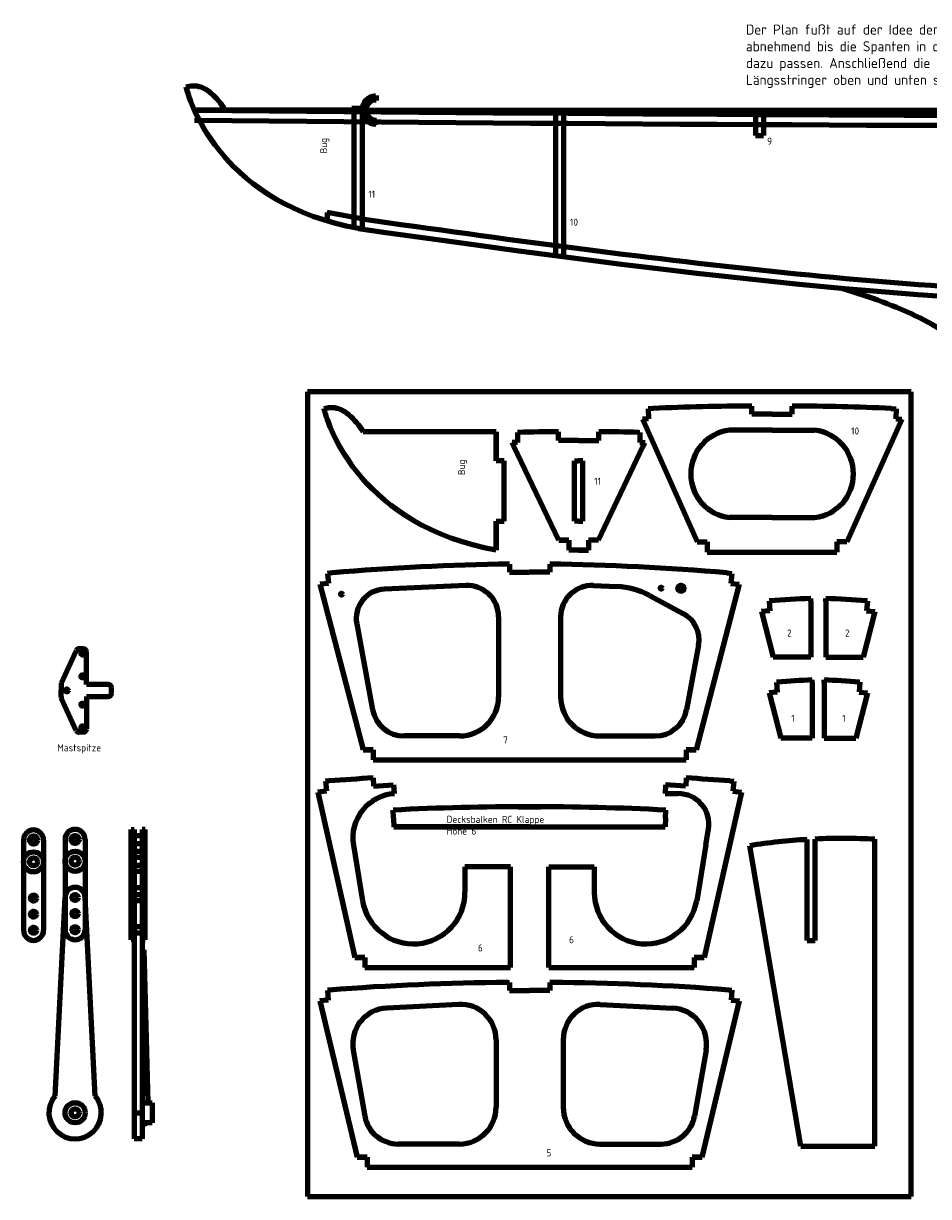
# Model space of a CAD drawing. Header units: millimetres. Extents: x 8 to 1783, y 20 to 1476.
# Tile 2 of 8: x 32 to 482, y 534 to 1117. Entities that reach past the tile are written whole.
import ezdxf
from ezdxf.lldxf.tags import DXFTag

# ---------------------------------------------------------------- set-up
doc = ezdxf.new("R2010")
doc.units = ezdxf.units.MM
doc.layers.add('Default', color=7, linetype='Continuous')
tags = doc.linetypes.add('HIDDEN2', pattern=[4.7625, 3.175, -1.5875]).pattern_tags.tags
tags[6:7] = [DXFTag(74, 4), DXFTag(75, 0), DXFTag(340, '0'), DXFTag(46, 0.0), DXFTag(50, 0.0), DXFTag(44, 0.0), DXFTag(45, 0.0)]
tags[4:5] = [DXFTag(74, 4), DXFTag(75, 0), DXFTag(340, '0'), DXFTag(46, 0.0), DXFTag(50, 0.0), DXFTag(44, 0.0), DXFTag(45, 0.0)]

# ---------------------------------------------------------------- blocks, each defined once
blk = doc.blocks.new('SE11')
at = {"layer": 'Default', "color": 1, "linetype": 'Continuous', "lineweight": 100}
for p, q in [((85.93, 716.78), (87.43, 716.78)), ((85.93, 661.92), (85.93, 716.78)), ((87.43, 716.78), (87.43, 661.92)), ((87.43, 713.78), (91.43, 713.78)), ((91.43, 716.78), (91.43, 687.92)), ((92.93, 716.78), (91.43, 716.78)), ((92.93, 661.92), (92.93, 716.78)), ((87.43, 709.78), (91.43, 709.78)), ((87.43, 705.92), (91.43, 705.92)), ((87.43, 695.92), (91.43, 695.92)), ((87.43, 687.92), (91.43, 687.92)), ((87.43, 687.92), (87.43, 562.92)), ((91.43, 687.92), (91.43, 656.92)), ((91.43, 687.92), (91.43, 562.92)), ((87.43, 661.92), (85.93, 661.92)), ((91.43, 661.92), (92.93, 661.92)), ((91.43, 656.92), (92.43, 656.92)), ((94.43, 580.92), (92.43, 656.92)), ((91.43, 580.92), (96.43, 580.92)), ((91.43, 580.92), (94.43, 580.92)), ((96.43, 580.92), (96.43, 570.92)), ((87.43, 575.92), (91.43, 575.92)), ((94.43, 570.92), (91.43, 569.59)), ((96.43, 570.92), (91.43, 570.92)), ((91.43, 562.92), (87.43, 562.92))]:
    blk.add_line(p, q, dxfattribs=at)
at = {"layer": 'Default', "color": 1, "linetype": 'HIDDEN2', "lineweight": 100}
for p, q in [((85.93, 702.92), (92.93, 702.92)), ((85.93, 698.92), (92.93, 698.92)), ((85.93, 684.42), (92.93, 684.42)), ((85.93, 681.42), (92.93, 681.42)), ((85.93, 668.42), (92.93, 668.42)), ((85.93, 665.42), (92.93, 665.42))]:
    blk.add_line(p, q, dxfattribs=at)
blk = doc.blocks.new('SE10')
at = {"layer": 'Default'}
blk.add_blockref('SE11', (0, 0), dxfattribs=at)
blk = doc.blocks.new('SE29')
at = {"layer": 'Default', "color": 7, "linetype": 'Continuous', "lineweight": 100}
for p, q in [((421.89, 661.6), (421.89, 711.76)), ((425.89, 661.6), (425.89, 711.97)), ((455.55, 559.38), (455.55, 711.83)), ((418.75, 559.38), (393.39, 708.65)), ((421.89, 661.6), (425.89, 661.6)), ((418.75, 559.38), (455.55, 559.38))]:
    blk.add_line(p, q, dxfattribs=at)
for start, end in [(93.41884, 99.05579), (86.80072, 92.63167)]:
    blk.add_arc((439.28, 420.73), 291.55, start, end, dxfattribs=at)
blk = doc.blocks.new('SE28')
at = {"layer": 'Default'}
blk.add_blockref('SE29', (0, 0), dxfattribs=at)

msp = doc.modelspace()

# ---------------------------------------------------------------- linework, layer by layer
at = {"layer": 'Default', "color": 7, "linetype": 'Continuous', "lineweight": 100}
for p, q in [((207.689, 1081.488), (207.689, 1081.475)), ((207.689, 1081.475), (207.689, 1079.077)), ((207.689, 1079.077), (207.689, 1079.077)), ((132.792, 1074.292), (117.418, 1074.292)), ((117.418, 1074.292), (1305.25, 1074.292)), ((198.875, 1074.292), (132.792, 1074.292)), ((132.792, 1074.292), (497.042, 1074.292)), ((195.604, 1074.292), (195.604, 1075.292)), ((195.604, 1075.292), (204.183, 1075.292)), ((196.875, 1015.774), (196.875, 1074.292)), ((200.875, 1015.396), (200.875, 1074.292)), ((204.183, 1075.292), (204.183, 1074.292)), ((296.875, 1074.292), (296.875, 1001.973)), ((300.875, 1074.292), (300.875, 1001.711)), ((396.241, 1074.292), (396.241, 1061.702)), ((400.241, 1074.292), (400.241, 1061.702)), ((207.87, 1069.49), (207.87, 1069.477)), ((207.87, 1069.477), (207.87, 1067.08)), ((207.87, 1067.08), (207.87, 1067.079)), ((396.241, 1061.702), (400.241, 1061.702)), ((199.578, 1020.341), (183.346, 1023.325)), ((183.346, 1023.325), (183.346, 1019.119)), ((198.875, 1015.396), (200.875, 1015.396)), ((298.875, 1001.711), (300.875, 1001.711)), ((473.62, 934.28), (173.62, 934.28)), ((173.62, 934.28), (173.62, 534.28)), ((473.62, 534.28), (473.62, 934.28)), ((394.488, 923.192), (394.488, 927.192)), ((414.488, 923.192), (414.488, 927.192)), ((343.221, 925.865), (342.842, 925.848)), ((342.842, 925.848), (343.047, 920.853)), ((345.303, 925.959), (343.221, 925.865)), ((404.488, 923.192), (394.488, 923.192)), ((404.488, 923.192), (414.488, 923.192)), ((463.672, 925.959), (465.754, 925.865)), ((465.754, 925.865), (466.133, 925.848)), ((466.133, 925.848), (465.928, 920.853)), ((343.047, 920.853), (340.036, 920.729)), ((340.036, 920.729), (367.266, 859.611)), ((468.939, 920.729), (441.709, 859.611)), ((465.928, 920.853), (468.939, 920.729)), ((267.393, 914.414), (201.311, 914.414)), ((267.393, 914.414), (267.393, 899.966)), ((267.393, 899.966), (267.393, 914.414)), ((278.387, 914.095), (277.905, 914.084)), ((277.905, 914.084), (277.905, 909.084)), ((298.33, 910.095), (298.323, 914.414)), ((308.33, 910.095), (298.33, 910.095)), ((308.33, 910.095), (318.33, 910.095)), ((318.33, 910.095), (318.35, 914.414)), ((338.273, 914.095), (338.755, 914.084)), ((338.755, 914.084), (338.755, 909.084)), ((404.488, 915.172), (383.337, 915.172)), ((404.488, 915.172), (425.638, 915.172)), ((277.905, 909.084), (275.273, 909.021)), ((276.163, 907.161), (275.273, 909.021)), ((298.488, 860.518), (276.163, 907.161)), ((318.173, 860.518), (340.498, 907.161)), ((338.755, 909.084), (341.388, 909.021)), ((340.498, 907.161), (341.388, 909.021)), ((340.498, 907.161), (341.388, 909.021)), ((271.393, 899.966), (267.393, 899.966)), ((271.393, 869.966), (271.393, 899.966)), ((306.236, 869.966), (306.236, 899.966)), ((306.236, 899.966), (308.336, 899.966)), ((310.436, 899.966), (308.336, 899.966)), ((310.436, 869.966), (310.436, 899.966)), ((267.393, 869.966), (267.393, 855.518)), ((267.393, 855.518), (267.393, 869.966)), ((267.393, 869.966), (271.393, 869.966)), ((308.336, 869.966), (306.236, 869.966)), ((308.336, 869.966), (310.436, 869.966)), ((404.488, 871.763), (383.337, 871.763)), ((404.488, 871.763), (425.638, 871.763)), ((298.488, 860.518), (303.488, 860.518)), ((303.488, 860.518), (298.488, 860.518)), ((303.488, 860.518), (303.488, 855.518)), ((313.528, 860.518), (313.173, 860.518)), ((318.173, 860.518), (313.173, 860.518)), ((313.173, 860.518), (313.173, 855.518)), ((367.266, 859.611), (372.266, 859.611)), ((372.266, 859.611), (372.266, 854.611)), ((441.709, 859.611), (436.709, 859.611)), ((436.709, 859.611), (436.709, 854.611)), ((313.173, 855.518), (303.488, 855.518)), ((308.336, 855.518), (313.173, 855.518)), ((372.266, 854.611), (436.709, 854.611)), ((273.993, 848.64), (273.993, 844.64)), ((293.993, 848.64), (293.993, 844.64)), ((183.578, 844.028), (183.521, 844.022)), ((183.521, 844.022), (184.04, 839.049)), ((186.024, 844.283), (183.578, 844.028)), ((186.024, 844.283), (185.976, 844.279)), ((273.993, 844.64), (283.993, 844.64)), ((293.993, 844.64), (283.993, 844.64)), ((381.962, 844.283), (382.01, 844.279)), ((381.962, 844.283), (384.408, 844.028)), ((384.466, 844.022), (383.946, 839.049)), ((384.408, 844.028), (384.466, 844.022)), ((179.809, 838.665), (201.27, 756.346)), ((184.04, 839.049), (179.824, 838.609)), ((252.259, 837.991), (211.814, 836.19)), ((315.728, 837.991), (327.333, 837.474)), ((388.163, 838.609), (366.717, 756.346)), ((383.946, 839.049), (388.163, 838.609)), ((343.552, 833.014), (360.47, 823.94)), ((403.027, 830.322), (402.951, 830.316)), ((402.951, 830.316), (403.341, 825.331)), ((403.311, 830.342), (403.027, 830.322)), ((423.673, 830.049), (423.673, 831.576)), ((423.673, 830.049), (423.673, 802.449)), ((431.146, 830.049), (431.146, 831.576)), ((431.146, 830.049), (431.146, 802.449)), ((451.868, 830.316), (451.479, 825.331)), ((451.508, 830.342), (451.793, 830.322)), ((451.793, 830.322), (451.868, 830.316)), ((268.591, 822.369), (268.591, 782.642)), ((299.395, 822.369), (299.395, 782.642)), ((403.341, 825.331), (399.225, 825.01)), ((399.225, 825.01), (405, 802.449)), ((455.594, 825.01), (449.819, 802.449)), ((451.479, 825.331), (455.594, 825.01)), ((198.044, 818.86), (205.965, 776.175)), ((58.666, 805.641), (51.263, 789.454)), ((62.277, 806.517), (60.03, 806.517)), ((63.777, 788.805), (63.777, 805.017)), ((367.981, 808.293), (362.021, 776.175)), ((423.673, 802.449), (405, 802.449)), ((431.146, 802.449), (449.819, 802.449)), ((51.127, 788.83), (51.127, 785.805)), ((74.703, 788.805), (63.777, 788.805)), ((76.203, 784.305), (76.203, 787.305)), ((406.792, 789.981), (406.709, 789.975)), ((406.709, 789.975), (407.056, 784.987)), ((407.077, 790.001), (406.792, 789.981)), ((424.469, 789.709), (424.469, 791.076)), ((424.469, 789.709), (424.469, 762.108)), ((430.35, 789.709), (430.35, 791.076)), ((430.35, 789.709), (430.35, 762.108)), ((447.743, 790.001), (448.027, 789.981)), ((448.11, 789.975), (447.763, 784.987)), ((448.027, 789.981), (448.11, 789.975)), ((51.127, 782.78), (51.127, 785.805)), ((58.666, 765.969), (51.263, 782.156)), ((63.777, 782.805), (63.777, 766.593)), ((63.777, 782.805), (74.703, 782.805)), ((407.056, 784.987), (402.982, 784.704)), ((402.982, 784.704), (408.765, 762.108)), ((451.838, 784.704), (446.054, 762.108)), ((447.763, 784.987), (451.838, 784.704)), ((62.277, 765.093), (60.03, 765.093)), ((249.156, 763.207), (221.561, 763.207)), ((318.83, 763.207), (346.426, 763.207)), ((424.469, 762.108), (408.765, 762.108)), ((430.35, 762.108), (446.054, 762.108)), ((206.27, 756.346), (201.27, 756.346)), ((201.27, 756.346), (206.27, 756.346)), ((206.27, 756.346), (206.27, 751.346)), ((361.717, 756.346), (366.717, 756.346)), ((366.717, 756.346), (361.717, 756.346)), ((361.717, 756.346), (361.717, 751.346)), ((206.27, 751.346), (361.717, 751.346)), ((182.566, 740.667), (182.528, 740.663)), ((182.528, 740.663), (183.019, 735.687)), ((184.423, 740.82), (182.566, 740.667)), ((206.167, 742.318), (206.407, 738.325)), ((361.819, 742.318), (361.579, 738.325)), ((383.563, 740.82), (385.414, 740.676)), ((383.563, 740.82), (385.419, 740.667)), ((385.458, 740.663), (384.967, 735.687)), ((385.412, 740.667), (385.414, 740.676)), ((385.419, 740.667), (385.458, 740.663)), ((183.019, 735.687), (178.66, 735.257)), ((178.66, 735.257), (197.172, 653.131)), ((206.407, 738.325), (216.389, 738.925)), ((216.389, 738.925), (216.62, 734.496)), ((351.597, 738.925), (351.369, 734.546)), ((361.579, 738.325), (351.597, 738.925)), ((389.319, 735.258), (370.813, 653.131)), ((384.967, 735.687), (389.325, 735.257)), ((351.369, 734.546), (357.861, 734.546)), ((216.332, 722.371), (216.126, 726.326)), ((278.368, 728.015), (289.503, 728.015)), ((351.54, 722.371), (351.746, 726.326)), ((216.332, 722.371), (216.562, 717.942)), ((216.562, 717.942), (351.311, 717.992)), ((283.936, 717.992), (218.034, 717.992)), ((283.936, 717.992), (350.015, 717.992)), ((351.54, 722.371), (351.311, 717.992)), ((371.602, 709.173), (372.87, 716.859)), ((196.413, 708.998), (200.978, 681.319)), ((371.602, 709.173), (367.008, 681.319)), ((274.493, 698.131), (251.862, 698.131)), ((251.862, 698.131), (251.862, 685.487)), ((274.493, 648.131), (274.493, 698.131)), ((293.493, 698.131), (316.124, 698.131)), ((293.493, 648.131), (293.493, 698.131)), ((316.124, 698.131), (316.124, 685.487)), ((197.172, 653.131), (202.172, 653.131)), ((202.172, 653.131), (197.172, 653.131)), ((202.172, 653.131), (202.172, 648.131)), ((365.813, 653.131), (370.813, 653.131)), ((370.813, 653.131), (365.813, 653.131)), ((365.813, 653.131), (365.813, 648.131)), ((202.172, 648.131), (274.493, 648.131)), ((293.493, 648.131), (365.813, 648.131)), ((184.526, 636.901), (183.528, 636.823)), ((183.528, 636.823), (183.917, 631.838)), ((273.081, 640.664), (273.993, 640.67)), ((273.993, 640.67), (273.993, 636.67)), ((273.993, 636.67), (283.993, 636.67)), ((293.993, 636.67), (283.993, 636.67)), ((294.905, 640.664), (293.993, 640.67)), ((293.993, 640.67), (293.993, 636.67)), ((383.068, 636.931), (384.458, 636.823)), ((384.458, 636.823), (384.069, 631.838)), ((384.458, 636.823), (384.458, 636.823)), ((183.917, 631.838), (179.657, 631.505)), ((179.657, 631.505), (198.203, 553.836)), ((248.888, 629.775), (213.016, 627.968)), ((319.098, 629.775), (354.97, 627.968)), ((369.783, 553.836), (388.328, 631.505)), ((384.069, 631.838), (388.329, 631.505)), ((267.333, 612.236), (267.333, 578.681)), ((300.653, 612.236), (300.653, 578.681)), ((196.33, 607.036), (202.107, 574.257)), ((371.656, 607.036), (365.879, 574.257)), ((249.026, 560.374), (218.65, 560.374)), ((318.96, 560.374), (349.335, 560.374)), ((203.203, 553.836), (198.203, 553.836)), ((198.203, 553.836), (203.203, 553.836)), ((203.203, 553.836), (203.203, 548.836)), ((203.203, 548.836), (364.783, 548.836)), ((364.783, 553.836), (369.783, 553.836)), ((369.783, 553.836), (364.783, 553.836)), ((364.783, 553.836), (364.783, 548.836)), ((173.62, 534.28), (473.62, 534.28))]:
    msp.add_line(p, q, dxfattribs=at)
at = {"layer": 'Default', "color": 1, "linetype": 'Continuous', "lineweight": 100}
for p, q in [((32.448, 711.486), (32.448, 666.619)), ((42.448, 711.486), (42.448, 666.619)), ((53.113, 711.783), (53.113, 666.916)), ((63.113, 711.783), (63.113, 666.916)), ((48.122, 584.233), (53.113, 682.916)), ((68.104, 584.233), (63.113, 682.916))]:
    msp.add_line(p, q, dxfattribs=at)
at = {"layer": 'Default', "color": 7, "linetype": 'Continuous', "lineweight": 100}
for centre, radius in [((190.539, 833.669), 0.5), ((349.387, 836.64), 0.5), ((359.177, 836.64), 1.529), ((61.772, 804.145), 0.75), ((61.772, 792.827), 0.75), ((53.982, 785.805), 0.75), ((61.772, 778.782), 0.75), ((61.772, 767.465), 0.75)]:
    msp.add_circle(centre, radius, dxfattribs=at)
at = {"layer": 'Default', "color": 1, "linetype": 'Continuous', "lineweight": 100}
for centre, radius in [((37.448, 711.486), 2), ((37.448, 711.486), 1.5), ((58.113, 711.783), 2), ((58.113, 711.783), 1.5), ((37.448, 700.619), 2), ((58.113, 700.916), 2), ((37.448, 682.619), 1.5), ((58.113, 682.916), 1.5), ((58.113, 674.916), 1.5), ((37.448, 674.619), 1.5), ((37.448, 666.619), 1.5), ((58.113, 666.916), 1.5), ((58.113, 575.916), 5), ((58.113, 575.916), 2)]:
    msp.add_circle(centre, radius, dxfattribs=at)
at = {"layer": 'Default', "color": 1, "linetype": 'HIDDEN2', "lineweight": 100}
for centre in [(37.448, 700.619), (58.113, 700.916)]:
    msp.add_circle(centre, 5, dxfattribs=at)
at = {"layer": 'Default', "color": 7, "linetype": 'Continuous', "lineweight": 100}
for centre, radius, start, end in [((207.689, 1074.292), 7, 91.476549, 270), ((207.689, 1074.292), 5, 92.512292, 270), ((207.479, 1079.077), 0.21, 0.00001, 92.512436), ((207.504, 1081.475), 0.185, 271.476536, 0), ((711.334, 59862.126), 58790.834, 269.42117765, 270.57882235), ((711.334, 59862.126), 58795.834, 269.42117765, 270.57882235), ((207.66, 1067.08), 0.21, 0.00001, 92.512436), ((207.685, 1069.477), 0.185, 271.476536, 0), ((401.229, -322.79), 1250, 90.309013, 92.564336), ((407.746, -322.79), 1250, 87.435664, 89.690987), ((308.33, -335.546), 1250, 90.458701, 91.372616), ((308.33, -335.546), 1250, 88.627384, 89.540734), ((385.9, 893.467), 21.855, 96.732921, 263.267079), ((423.075, 893.467), 21.855, 276.732921, 83.267079), ((291.797, -401.233), 1250, 90.816116, 94.854109), ((276.189, -401.233), 1250, 85.145891, 89.183884), ((212.466, 821.537), 14.668, 92.549156, 190.512627), ((252.954, 822.369), 15.637, 0, 92.549156), ((315.032, 822.369), 15.637, 87.450844, 180), ((325.648, 799.63), 37.881, 61.794859, 87.450844), ((489.626, -424.953), 1258.258, 93.004573, 93.933482), ((365.194, -424.953), 1258.258, 86.066518, 86.995427), ((353.518, 810.977), 14.71, 349.487373, 61.794859), ((60.03, 805.017), 1.5, 90, 155.422333), ((62.277, 805.017), 1.5, 0, 90), ((52.627, 788.83), 1.5, 155.422333, 180), ((74.703, 787.305), 1.5, 0, 90), ((493.391, -465.294), 1258.258, 93.139963, 93.933482), ((361.428, -465.294), 1258.258, 86.066518, 86.860037), ((52.627, 782.78), 1.5, 180, 204.577667), ((74.703, 784.305), 1.5, 270, 0), ((249.156, 782.642), 19.435, 270, 0), ((318.83, 782.642), 19.435, 180, 270), ((221.561, 779.068), 15.861, 190.512627, 270), ((346.426, 779.068), 15.861, 270, 349.487373), ((60.03, 766.593), 1.5, 204.577667, 270), ((62.277, 766.593), 1.5, 270, 0), ((281.209, -505.428), 1250, 93.441747, 94.440795), ((286.777, -505.428), 1250, 85.559205, 86.558253), ((218.092, 712.574), 21.972, 93.841387, 189.36651), ((357.861, 719.334), 15.211, 350.63349, 90), ((281.152, -521.982), 1250, 89.872396, 92.981919), ((286.72, -521.982), 1250, 87.018081, 90.127604), ((226.25, 685.487), 25.613, 189.36651, 0), ((341.736, 685.487), 25.613, 180, 350.63349), ((281.839, -609.306), 1250, 90.40141, 94.464998), ((286.147, -609.306), 1250, 85.55304, 89.59859), ((249.772, 612.236), 17.561, 0, 92.884557), ((318.214, 612.236), 17.561, 87.115443, 180), ((213.914, 610.135), 17.855, 92.884557, 189.994584), ((354.072, 610.135), 17.855, 350.005416, 87.115443), ((249.026, 578.681), 18.307, 270, 0), ((318.96, 578.681), 18.307, 180, 270), ((218.65, 577.172), 16.799, 189.994584, 270), ((349.335, 577.172), 16.799, 270, 350.005416)]:
    msp.add_arc(centre, radius, start, end, dxfattribs=at)
at = {"layer": 'Default', "color": 1, "linetype": 'Continuous', "lineweight": 100}
for centre, radius, start, end in [((37.448, 711.486), 5, 0, 180), ((58.113, 711.783), 5, 0, 180), ((58.113, 682.916), 5, 0, 180), ((37.448, 666.619), 5, 180, 0), ((58.113, 666.916), 5, 180, 0), ((58.113, 575.916), 13, 140.223716, 39.776284)]:
    msp.add_arc(centre, radius, start, end, dxfattribs=at)
at = {"layer": 'Default', "color": 7, "linetype": 'Continuous', "lineweight": 100}
for points, knots in [([(113.358, 1085.782), (114.501, 1086.097), (116.727, 1086.653), (121.275, 1085.906), (127.249, 1081.834), (130.483, 1077.649), (132.792, 1074.292)], [0, 0, 0, 0, 0.1332017, 0.300403, 0.5423964, 1, 1, 1, 1]), ([(199.578, 1020.341), (272.543, 1010.06), (339.46, 1000.97), (469.708, 987.437), (533.039, 982.993), (664.49, 981.006), (732.672, 983.442), (882.535, 992.549), (962.786, 1000.189), (1127.563, 1019.59), (1212.088, 1031.351), (1304.536, 1044.691)], [0, 0, 0, 0, 0.1806984, 0.1806984, 0.3613969, 0.3613969, 0.5415252, 0.5415252, 0.7707626, 0.7707626, 1, 1, 1, 1]), ([(198.88, 1015.39), (344.839, 994.824), (527.559, 971.104), (906.729, 984.662), (1120.326, 1013.058), (1305.25, 1039.742)], [0, 0, 0, 0, 0.3613969, 0.5415252, 1, 1, 1, 1]), ([(181.877, 925.904), (183.02, 926.218), (185.246, 926.775), (189.794, 926.028), (195.768, 921.956), (199.002, 917.771), (201.311, 914.414)], [0, 0, 0, 0, 0.1332017, 0.300403, 0.5423964, 1, 1, 1, 1])]:
    msp.add_open_spline(points, degree=3, knots=knots, dxfattribs=at)
for points in [[(198.875, 1015.396), (132.659, 1027.456), (115.592, 1075.853), (113.358, 1085.782)], [(267.393, 855.518), (201.178, 867.577), (184.111, 915.975), (181.877, 925.904)]]:
    msp.add_open_spline(points, degree=3, dxfattribs=at)
at = {"layer": 'Default', "color": 1, "linetype": 'Continuous', "lineweight": 100}
msp.add_open_spline([(439.086, 985.808), (453.551, 981.261), (477.302, 973.265), (518.213, 945.994), (550.597, 902.272), (590.184, 859.967), (630.383, 826.655), (678.515, 800.701), (749.062, 790.959), (824.061, 775.027), (880.955, 766.501), (914.899, 760.833), (927.957, 776.635), (927.551, 801.163), (918.629, 830.388), (907.459, 862.307), (896.415, 891.475), (898.351, 920.231), (921.469, 942.758), (963.965, 956.075), (1024.14, 955.322), (1060.348, 947.828), (1086.646, 940.408)], degree=3, knots=[0, 0, 0, 0, 0.0457196, 0.0891547, 0.1578649, 0.2255116, 0.2808853, 0.330576, 0.4043839, 0.515017, 0.5826411, 0.6013739, 0.621679, 0.6401826, 0.681074, 0.7225444, 0.7524241, 0.7846036, 0.8106488, 0.8545449, 0.9250495, 1, 1, 1, 1], dxfattribs=at)

# ---------------------------------------------------------------- block references
for name in ['SE10', 'SE28']:
    msp.add_blockref(name, (0, 0))

# ---------------------------------------------------------------- texts
at = {"layer": 'Default', "attachment_point": 1}
for s, insert, char_height, width in [('{\\fSolid Edge ISO|b0||i0||c0|p34;\\C7;\\H5.;\\W1.;Der Plan fußt auf der Idee den Rumpf auf dem Rücken liegend aufzubauen. Das Deck wird entlang der Mittellinie auf ein Baubrett verschraubt nachdem die Decksbalken aufgleimt wurden und am Rand in der Mitte 3mm unterlegt nach vorne und hinten abnehmend bis die Spanten in der Wölbung\\P}{\\fSolid Edge ISO|b0||i0||c0|p34;\\C7;\\H5.;\\W1.;dazu passen. Anschließend die 5x5 Längsstringer am Rand aufleimen, dann die Spanten senkrecht aufleimen. Die 5x5 Längsstringer der Bodenplatte an die Spanten leimen, dann den Boden aufkleben. Zum Ende die Seitenteile einpassen nach verschleifen der Längsstringer oben und unten seitlich.}', (391.496, 1116.823), 5, 780.87501), ('{\\fSolid Edge ISO|b0||i0||c0|p34;\\C7;\\H3.5;\\W1.;9}', (402.02, 1060.568), 3.5, 2.36251), ('{\\fSolid Edge ISO|b0||i0||c0|p34;\\C7;\\H3.5;\\W1.;11}', (203.881, 1034.262), 3.5, 3.15001), ('{\\fSolid Edge ISO|b0||i0||c0|p34;\\C7;\\H3.5;\\W1.;10}', (304.09, 1020.298), 3.5, 3.85001), ('{\\fSolid Edge ISO|b0||i0||c0|p34;\\C7;\\H3.5;\\W1.;10}', (443.764, 916.536), 3.5, 3.85001), ('{\\fSolid Edge ISO|b0||i0||c0|p34;\\C7;\\H3.5;\\W1.;11}', (316.068, 891.57), 3.5, 3.15001), ('{\\fSolid Edge ISO|b0||i0||c0|p34;\\C7;\\H3.5;\\W1.;2}', (411.912, 816.139), 3.5, 2.36251), ('{\\fSolid Edge ISO|b0||i0||c0|p34;\\C7;\\H3.5;\\W1.;2}', (440.76, 816.139), 3.5, 2.36251), ('{\\fSolid Edge ISO|b0||i0||c0|p34;\\C7;\\H3.5;\\W1.;1}', (414.016, 773.715), 3.5, 1.57501), ('{\\fSolid Edge ISO|b0||i0||c0|p34;\\C7;\\H3.5;\\W1.;1}', (439.372, 773.715), 3.5, 1.57501), ('{\\fSolid Edge ISO|b0||i0||c0|p34;\\C7;\\H3.5;\\W1.;Mastspitze}', (49.247, 759.083), 3.5, 19.95001), ('{\\fSolid Edge ISO|b0||i0||c0|p34;\\C7;\\H3.5;\\W1.;7}', (270.822, 762.966), 3.5, 2.45001), ('{\\fSolid Edge ISO|b0||i0||c0|p34;\\C7;\\H3.5;\\W1.;Decksbalken RC Klappe Höhe 6}', (242.727, 723.507), 3.5, 56.96251), ('{\\fSolid Edge ISO|b0||i0||c0|p34;\\C7;\\H3.5;\\W1.;6}', (258.281, 659.61), 3.5, 2.36251), ('{\\fSolid Edge ISO|b0||i0||c0|p34;\\C7;\\H3.5;\\W1.;6}', (303.573, 663.673), 3.5, 2.36251), ('{\\fSolid Edge ISO|b0||i0||c0|p34;\\C7;\\H3.5;\\W1.;5}', (292.33, 557.74), 3.5, 2.18751)]:
    msp.add_mtext(s, dxfattribs=dict(at, insert=insert, char_height=char_height, width=width))
at = {"layer": 'Default', "char_height": 3.5, "width": 5.72728, "attachment_point": 1, "rotation": 90}
for insert in [(179.867, 1052.747), (248.386, 892.868)]:
    msp.add_mtext('{\\fSolid Edge ISO|b0||i0||c0|p34;\\C7;\\H3.5;\\W1.;Bug}', dxfattribs=dict(at, insert=insert))

doc.saveas('drawing.dxf')
